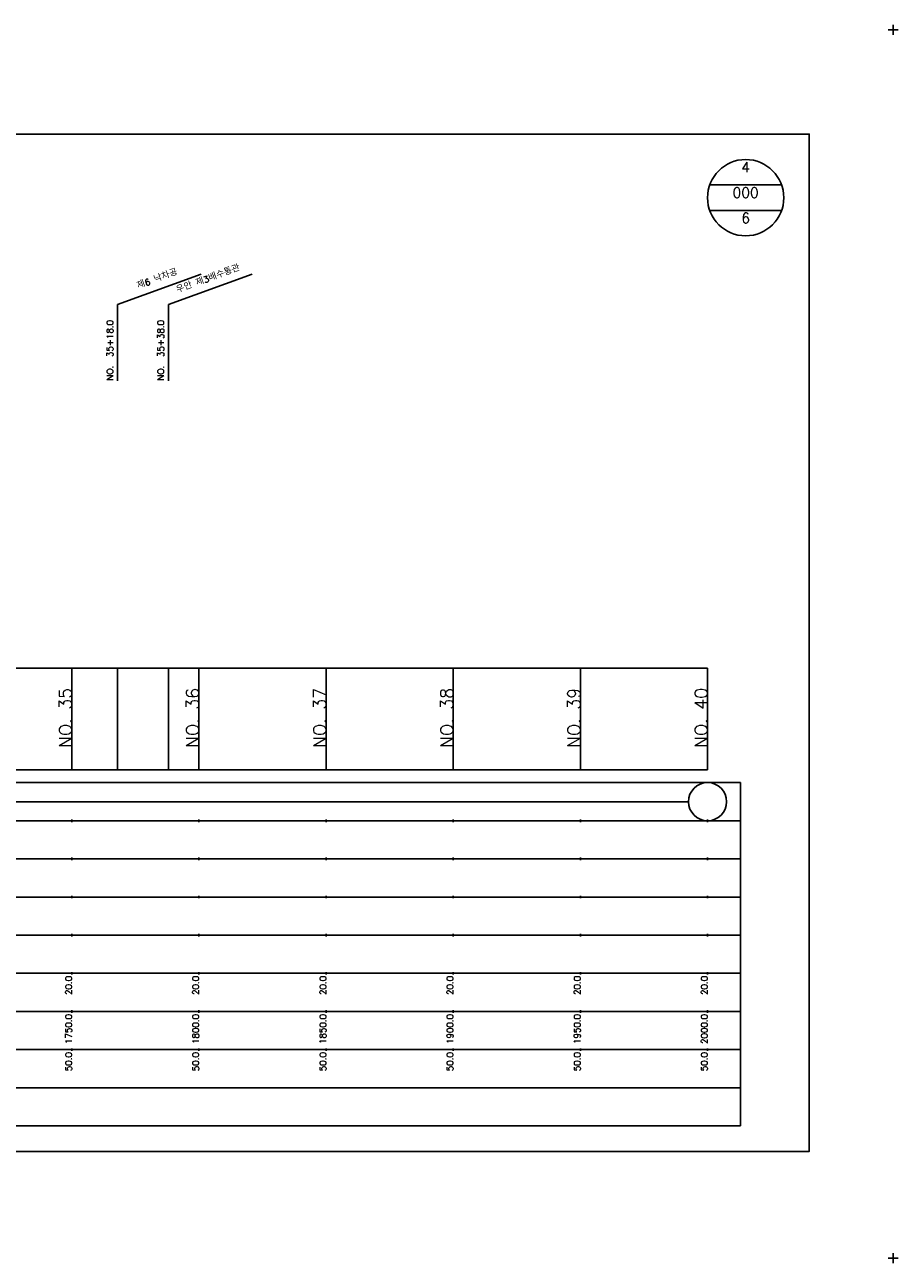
# Model space of a CAD drawing. Extents: x -504 to 685, y -2 to 1934.
# Tile 9 of 9: x 342 to 685, y 1447 to 1934. Entities that reach past the tile are written whole.
import ezdxf
from ezdxf.enums import TextEntityAlignment as Align

# ---------------------------------------------------------------- set-up
doc = ezdxf.new("R2010")
doc.units = 0
doc.header["$LTSCALE"] = 5
for name, color, linetype in [('BOX', 5, 'CONTINUOUS'), ('DT1', 3, 'CONTINUOUS'), ('DT2', 6, 'CONTINUOUS'), ('LT1', 4, 'CONTINUOUS'), ('ST1', 7, 'CONTINUOUS')]:
    doc.layers.add(name, color=color, linetype=linetype)
doc.styles.add('GHS', font='ROMANS.shx', dxfattribs={"bigfont": 'GHS.shx'})

msp = doc.modelspace()

# ---------------------------------------------------------------- linework, layer by layer
at = {"layer": 'BOX'}
msp.add_lwpolyline([(50, 1491), (650, 1491), (650, 1891), (50, 1891), (50, 1491)], dxfattribs=at)
at = {"layer": 'LT1', "linetype": 'CONTINUOUS'}
for p, q in [((378, 1824), (410.89, 1835.97)), ((398, 1824), (430.89, 1835.97)), ((378, 1794), (378, 1824)), ((398, 1794), (398, 1824))]:
    msp.add_line(p, q, dxfattribs=at)
at = {"layer": 'LT1'}
for p, q in [((360, 1641), (360, 1681)), ((378, 1641), (378, 1681)), ((398, 1641), (398, 1681)), ((410, 1641), (410, 1681)), ((460, 1641), (460, 1681)), ((510, 1641), (510, 1681)), ((560, 1641), (560, 1681)), ((610, 1641), (610, 1681)), ((360, 1673.74), (360, 1674.74)), ((410, 1673.74), (410, 1674.74)), ((460, 1673.74), (460, 1674.74)), ((510, 1673.74), (510, 1674.74)), ((560, 1673.74), (560, 1674.74)), ((610, 1673.74), (610, 1674.74)), ((110, 1641), (610, 1641)), ((360, 1620.5), (360, 1621.5)), ((410, 1620.5), (410, 1621.5)), ((460, 1620.5), (460, 1621.5)), ((510, 1620.5), (510, 1621.5)), ((560, 1620.5), (560, 1621.5)), ((610, 1620.5), (610, 1621.5)), ((360, 1605.5), (360, 1606.5)), ((410, 1605.5), (410, 1606.5)), ((460, 1605.5), (460, 1606.5)), ((510, 1605.5), (510, 1606.5)), ((560, 1605.5), (560, 1606.5)), ((610, 1605.5), (610, 1606.5)), ((360, 1590.5), (360, 1591.5)), ((410, 1590.5), (410, 1591.5)), ((460, 1590.5), (460, 1591.5)), ((510, 1590.5), (510, 1591.5)), ((560, 1590.5), (560, 1591.5)), ((610, 1590.5), (610, 1591.5)), ((360, 1575.5), (360, 1576.5)), ((410, 1575.5), (410, 1576.5)), ((460, 1575.5), (460, 1576.5)), ((510, 1575.5), (510, 1576.5)), ((560, 1575.5), (560, 1576.5)), ((610, 1575.5), (610, 1576.5)), ((360, 1560.5), (360, 1561.5)), ((410, 1560.5), (410, 1561.5)), ((460, 1560.5), (460, 1561.5)), ((510, 1560.5), (510, 1561.5)), ((560, 1560.5), (560, 1561.5)), ((610, 1560.5), (610, 1561.5)), ((360, 1545.5), (360, 1546.5)), ((410, 1545.5), (410, 1546.5)), ((460, 1545.5), (460, 1546.5)), ((510, 1545.5), (510, 1546.5)), ((560, 1545.5), (560, 1546.5)), ((610, 1545.5), (610, 1546.5)), ((360, 1530.5), (360, 1531.5)), ((410, 1530.5), (410, 1531.5)), ((460, 1530.5), (460, 1531.5)), ((510, 1530.5), (510, 1531.5)), ((560, 1530.5), (560, 1531.5)), ((610, 1530.5), (610, 1531.5))]:
    msp.add_line(p, q, dxfattribs=at)
msp.add_lwpolyline([(110, 1681), (160, 1681), (210, 1681), (260, 1681), (310, 1681), (360, 1681), (410, 1681), (460, 1681), (510, 1681), (560, 1681), (610, 1681)], dxfattribs=at)
at = {"layer": 'ST1'}
for p, q in [((683, 1930), (683, 1934)), ((681, 1932), (685, 1932)), ((80, 1636), (623, 1636)), ((623, 1501), (623, 1636)), ((87.5, 1621), (623, 1621)), ((80, 1606), (623, 1606)), ((87.5, 1591), (623, 1591)), ((80, 1576), (623, 1576)), ((80, 1561), (623, 1561)), ((80, 1546), (623, 1546)), ((80, 1531), (623, 1531)), ((80, 1516), (623, 1516)), ((80, 1501), (623, 1501)), ((681, 1449), (685, 1449)), ((683, 1447), (683, 1451))]:
    msp.add_line(p, q, dxfattribs=at)
at = {"layer": 'ST1', "linetype": 'CONTINUOUS'}
for p, q in [((639.14, 1871), (610.86, 1871)), ((639.14, 1861), (610.86, 1861)), ((117.5, 1628.5), (602.5, 1628.5))]:
    msp.add_line(p, q, dxfattribs=at)
for centre, radius in [((625, 1866), 15), ((610, 1628.5), 7.5)]:
    msp.add_circle(centre, radius, dxfattribs=at)

# ---------------------------------------------------------------- texts
at = {"layer": 'DT1', "linetype": 'CONTINUOUS', "style": 'GHS'}
for s, p in [('제6 낙차공', (394, 1832.99)), ('우안 제3배수통관', (414, 1832.99))]:
    msp.add_text(s, height=2.5, rotation=20, dxfattribs=at).set_placement(p, align=Align.CENTER)
for s, p in [('NO.  35+18.0', (376.25, 1794.12)), ('NO.  35+38.0', (396.25, 1794.12))]:
    msp.add_text(s, height=2.5, rotation=90, dxfattribs=at).set_placement(p)
at = {"layer": 'DT1', "style": 'GHS'}
for s, height, p in [('NO. 35', 5, (360, 1673.24)), ('NO. 36', 5, (410, 1673.24)), ('NO. 37', 5, (460, 1673.24)), ('NO. 38', 5, (510, 1673.24)), ('NO. 39', 5, (560, 1673.24)), ('NO. 40', 5, (610, 1673.24)), (' 20.0', 2.5, (360, 1560)), (' 20.0', 2.5, (410, 1560)), (' 20.0', 2.5, (460, 1560)), (' 20.0', 2.5, (510, 1560)), (' 20.0', 2.5, (560, 1560)), (' 20.0', 2.5, (610, 1560)), ('  1750.0', 2.5, (360, 1545)), ('  1800.0', 2.5, (410, 1545)), ('  1850.0', 2.5, (460, 1545)), ('  1900.0', 2.5, (510, 1545)), ('  1950.0', 2.5, (560, 1545)), ('  2000.0', 2.5, (610, 1545)), ('  50.0', 2.5, (360, 1530)), ('  50.0', 2.5, (410, 1530)), ('  50.0', 2.5, (460, 1530)), ('  50.0', 2.5, (510, 1530)), ('  50.0', 2.5, (560, 1530)), ('  50.0', 2.5, (610, 1530))]:
    msp.add_text(s, height=height, rotation=90, dxfattribs=at).set_placement(p, align=Align.RIGHT)
at = {"layer": 'DT2', "linetype": 'CONTINUOUS', "style": 'GHS'}
for s, p in [('4', (625, 1876)), ('000', (625, 1866)), ('6', (625, 1856))]:
    msp.add_text(s, height=4, dxfattribs=at).set_placement(p, align=Align.CENTER)

doc.saveas('drawing.dxf')
